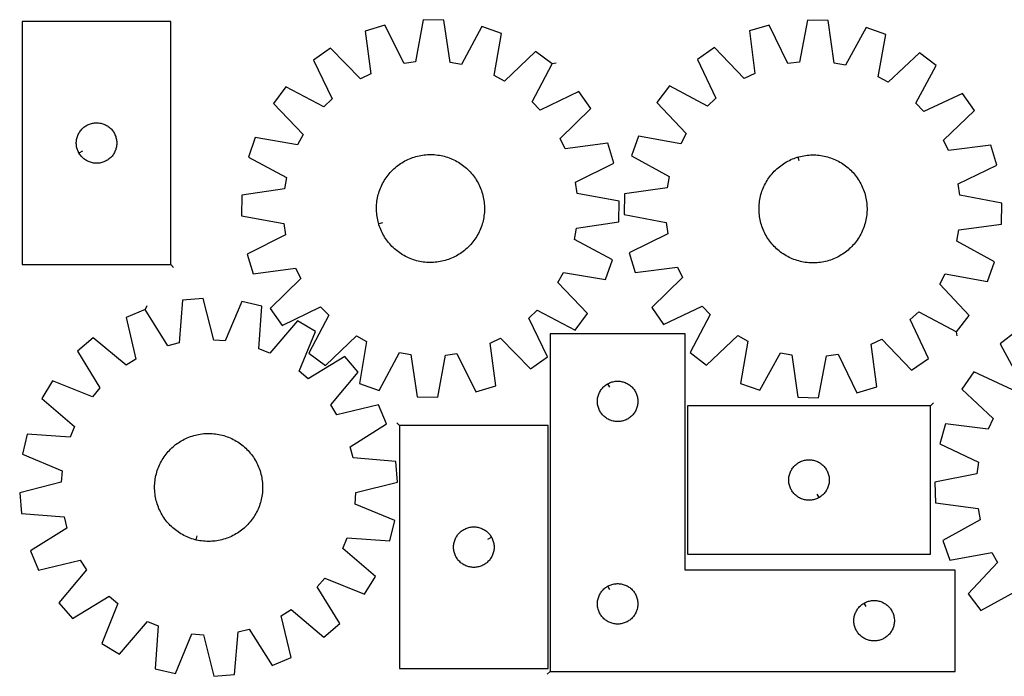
# Model space of a CAD drawing. Header units: millimetres. Extents: x 7 to 1492, y 7 to 493.
# Tile 1 of 2: x 7 to 736, y 7 to 493. Entities that reach past the tile are written whole.
import ezdxf

# ---------------------------------------------------------------- set-up
doc = ezdxf.new("R2010")
doc.units = ezdxf.units.MM
doc.layers.add('CUT', color=7, linetype='CONTINUOUS', true_color=0x000000)
doc.layers.add('LEADIN', color=1, linetype='CONTINUOUS', true_color=0xff0000)

msp = doc.modelspace()

# ---------------------------------------------------------------- linework, layer by layer
at = {"layer": 'CUT'}
for points in [[(118.45269, 311.604142), (118.45269, 491.604142), (8.45269, 491.604142), (8.45269, 311.604142)], [(400.933131, 460.241275), (388.631454, 469.482448), (365.693521, 447.509147), (358.116814, 451.523233), (363.413142, 482.842934), (348.857872, 487.830384), (333.832725, 459.844322), (325.386428, 461.320614), (320.745216, 492.744075), (305.361124, 492.989596), (299.719529, 461.730243), (291.230424, 460.524231), (277.105985, 488.975505), (262.398974, 484.455064), (266.69317, 452.982304), (258.992229, 449.21204), (236.767163, 471.906118), (224.176857, 463.062207), (237.986498, 434.456812), (231.827544, 428.491357), (203.677393, 443.206784), (194.43622, 430.905107), (216.409522, 407.967174), (212.395435, 400.390467), (181.075734, 405.686795), (176.088284, 391.131525), (204.074347, 376.106378), (202.598055, 367.660081), (171.174594, 363.018869), (170.929072, 347.634777), (202.188425, 341.993182), (203.394438, 333.504077), (174.943164, 319.379638), (179.463605, 304.672627), (210.936365, 308.966823), (214.706628, 301.265882), (192.012551, 279.040816), (200.856462, 266.45051), (229.461856, 280.260151), (235.427311, 274.101197), (220.711884, 245.951046), (233.013561, 236.709873), (255.951495, 258.683175), (263.528201, 254.669088), (258.231873, 223.349388), (272.787143, 218.361937), (287.81229, 246.348), (296.258587, 244.871708), (300.8998, 213.448247), (316.283891, 213.202725), (321.925486, 244.462078), (330.414591, 245.668091), (344.53903, 217.216817), (359.246041, 221.737258), (354.951846, 253.210018), (362.652786, 256.980281), (384.877853, 234.286204), (397.468158, 243.130115), (383.658518, 271.735509), (389.817472, 277.700964), (417.967622, 262.985537), (427.208795, 275.287214), (405.235494, 298.225148), (409.24958, 305.801854), (440.569281, 300.505526), (445.556731, 315.060796), (417.570669, 330.085943), (419.046961, 338.53224), (450.470422, 343.173453), (450.715943, 358.557544), (419.45659, 364.199139), (418.250578, 372.688245), (446.701852, 386.812683), (442.181411, 401.519694), (410.708651, 397.225499), (406.938387, 404.926439), (429.632465, 427.151506), (420.788554, 439.741811), (392.183159, 425.932171), (386.217704, 432.091125)], [(700.509142, 261.681404), (709.866083, 273.895257), (688.110394, 297.039688), (692.195857, 304.578147), (723.464141, 298.986264), (728.588833, 313.493782), (700.74592, 328.782566), (702.301915, 337.214544), (733.767808, 341.558778), (734.15861, 356.939865), (702.953931, 362.87643), (701.828146, 371.376546), (730.411546, 385.231654), (726.030203, 399.980701), (694.518291, 395.983934), (690.820926, 403.720138), (713.72389, 425.729885), (704.99928, 438.403153), (676.26474, 424.864286), (670.357717, 431.079304), (685.338345, 459.089223), (673.124493, 468.446164), (649.980061, 446.690474), (642.441602, 450.775938), (648.033486, 482.044222), (633.525968, 487.168914), (618.237183, 459.326001), (609.805205, 460.881996), (605.460971, 492.347888), (590.079884, 492.73869), (584.143319, 461.534012), (575.643203, 460.408227), (561.788095, 488.991627), (547.039048, 484.610284), (551.035815, 453.098372), (543.299611, 449.401006), (521.289864, 472.303971), (508.616596, 463.579361), (522.155464, 434.84482), (515.940445, 428.937798), (487.930527, 443.918426), (478.573585, 431.704573), (500.329275, 408.560142), (496.243811, 401.021683), (464.975527, 406.613566), (459.850835, 392.106048), (487.693748, 376.817263), (486.137753, 368.385286), (454.671861, 364.041051), (454.281059, 348.659965), (485.485737, 342.7234), (486.611523, 334.223283), (458.028123, 320.368176), (462.409465, 305.619129), (493.921377, 309.615896), (497.618743, 301.879691), (474.715778, 279.869945), (483.440388, 267.196677), (512.174929, 280.735544), (518.081951, 274.520526), (503.101323, 246.510607), (515.315176, 237.153666), (538.459608, 258.909356), (545.998066, 254.823892), (540.406183, 223.555608), (554.913701, 218.430916), (570.202486, 246.273829), (578.634464, 244.717834), (582.978698, 213.251942), (598.359784, 212.86114), (604.296349, 244.065818), (612.796466, 245.191603), (626.651573, 216.608203), (641.40062, 220.989546), (637.403853, 252.501458), (645.140058, 256.198824), (667.149805, 233.295859), (679.823072, 242.020469), (666.284205, 270.75501), (672.499224, 276.662032)], [(50.402739, 394.21837), (50.212508, 394.55449), (49.867156, 395.245426), (49.55783, 395.953223), (49.285351, 396.676006), (49.050442, 397.411857), (48.853724, 398.158826), (48.69572, 398.91493), (48.57685, 399.678166), (48.497427, 400.44651), (48.457663, 401.217923), (48.457663, 401.99036), (48.497427, 402.761774), (48.57685, 403.530117), (48.69572, 404.293353), (48.853724, 405.049458), (49.050442, 405.796426), (49.285351, 406.532277), (49.55783, 407.25506), (49.867156, 407.962858), (50.212508, 408.653793), (50.59297, 409.326034), (51.007535, 409.977797), (51.455101, 410.607356), (51.934483, 411.213039), (52.444409, 411.793242), (52.983527, 412.346424), (53.550408, 412.871121), (54.143547, 413.365939), (54.761373, 413.829567), (55.402247, 414.260775), (56.064469, 414.65842), (56.746283, 415.021448), (57.445881, 415.348895), (58.161408, 415.639894), (58.890967, 415.893672), (59.632623, 416.109558), (60.384409, 416.286977), (61.144331, 416.42546), (61.910375, 416.52464), (62.680508, 416.584253), (63.45269, 416.604142), (64.224871, 416.584253), (64.995005, 416.52464), (65.761048, 416.42546), (66.520971, 416.286977), (67.272757, 416.109558), (68.014412, 415.893672), (68.743971, 415.639894), (69.459498, 415.348895), (70.159097, 415.021448), (70.840911, 414.65842), (71.503133, 414.260775), (72.144006, 413.829567), (72.761832, 413.365939), (73.354972, 412.871121), (73.921852, 412.346424), (74.46097, 411.793242), (74.970896, 411.213039), (75.450278, 410.607356), (75.897845, 409.977797), (76.312409, 409.326034), (76.692872, 408.653793), (77.038224, 407.962858), (77.347549, 407.25506), (77.620028, 406.532277), (77.854938, 405.796426), (78.051655, 405.049458), (78.209659, 404.293353), (78.32853, 403.530117), (78.407953, 402.761774), (78.447717, 401.99036), (78.447717, 401.217923), (78.407953, 400.44651), (78.32853, 399.678166), (78.209659, 398.91493), (78.051655, 398.158826), (77.854938, 397.411857), (77.620028, 396.676006), (77.347549, 395.953223), (77.038224, 395.245426), (76.692872, 394.55449), (76.312409, 393.88225), (75.897845, 393.230486), (75.450278, 392.600927), (74.970896, 391.995244), (74.46097, 391.415042), (73.921852, 390.861859), (73.354972, 390.337163), (72.761832, 389.842345), (72.144006, 389.378717), (71.503133, 388.947508), (70.840911, 388.549863), (70.159097, 388.186835), (69.459498, 387.859388), (68.743971, 387.568389), (68.014412, 387.314611), (67.272757, 387.098726), (66.520971, 386.921306), (65.761048, 386.782823), (64.995005, 386.683644), (64.224871, 386.62403), (63.45269, 386.604142), (62.680508, 386.62403), (61.910375, 386.683644), (61.144331, 386.782823), (60.384409, 386.921306), (59.632623, 387.098726), (58.890967, 387.314611), (58.161408, 387.568389), (57.445881, 387.859388), (56.746283, 388.186835), (56.064469, 388.549863), (55.402247, 388.947508), (54.761373, 389.378717), (54.143547, 389.842345), (53.550408, 390.337163), (52.983527, 390.861859), (52.444409, 391.415042), (51.934483, 391.995244), (51.455101, 392.600927), (51.007535, 393.230486), (50.59297, 393.88225)], [(272.501454, 341.646177), (272.321584, 342.248172), (271.999838, 343.462869), (271.716406, 344.687072), (271.471566, 345.919573), (271.265561, 347.159157), (271.098595, 348.404601), (270.970831, 349.654674), (270.882395, 350.908143), (270.833376, 352.163772), (270.823821, 353.420321), (270.85374, 354.676551), (270.923104, 355.93122), (271.031843, 357.183092), (271.179851, 358.43093), (271.366981, 359.673504), (271.59305, 360.909586), (271.857833, 362.137958), (272.161069, 363.357406), (272.50246, 364.566728), (272.881667, 365.76473), (273.298318, 366.950229), (273.752001, 368.122056), (274.242268, 369.279055), (274.768635, 370.420083), (275.330583, 371.544014), (275.927557, 372.649739), (276.558968, 373.736167), (277.224194, 374.802227), (277.922576, 375.846865), (278.653427, 376.86905), (279.416025, 377.867775), (280.209618, 378.842053), (281.033422, 379.790923), (281.886623, 380.713449), (282.768381, 381.608719), (283.677826, 382.475852), (284.614058, 383.31399), (285.576155, 384.122306), (286.563168, 384.900004), (287.574121, 385.646315), (288.608018, 386.360503), (289.663838, 387.041863), (290.740538, 387.689722), (291.837058, 388.303442), (292.952313, 388.882417), (294.085205, 389.426075), (295.234614, 389.93388), (296.399406, 390.40533), (297.578432, 390.839961), (298.770529, 391.237343), (299.974519, 391.597085), (301.189215, 391.91883), (302.413418, 392.202263), (303.64592, 392.447102), (304.885504, 392.653107), (306.130948, 392.820074), (307.381021, 392.947838), (308.63449, 393.036273), (309.890119, 393.085292), (311.146668, 393.094847), (312.402898, 393.064928), (313.657567, 392.995565), (314.909439, 392.886825), (316.157277, 392.738817), (317.399851, 392.551687), (318.635933, 392.325619), (319.864305, 392.060836), (321.083753, 391.757599), (322.293075, 391.416209), (323.491077, 391.037001), (324.676576, 390.62035), (325.848403, 390.166667), (327.005402, 389.6764), (328.146429, 389.150033), (329.270361, 388.588085), (330.376086, 387.991111), (331.462514, 387.3597), (332.528574, 386.694475), (333.573212, 385.996092), (334.595397, 385.265241), (335.594122, 384.502643), (336.5684, 383.70905), (337.51727, 382.885247), (338.439796, 382.032045), (339.335066, 381.150287), (340.202199, 380.240843), (341.040336, 379.30461), (341.848653, 378.342513), (342.626351, 377.355501), (343.372662, 376.344547), (344.08685, 375.31065), (344.76821, 374.254831), (345.416069, 373.17813), (346.029789, 372.081611), (346.608764, 370.966355), (347.152422, 369.833464), (347.660227, 368.684055), (348.131677, 367.519262), (348.566308, 366.340236), (348.96369, 365.148139), (349.323432, 363.944149), (349.645177, 362.729453), (349.92861, 361.50525), (350.173449, 360.272748), (350.379454, 359.033164), (350.546421, 357.787721), (350.674185, 356.537647), (350.76262, 355.284178), (350.811639, 354.028549), (350.821194, 352.772), (350.791275, 351.515771), (350.721912, 350.261101), (350.613172, 349.00923), (350.465164, 347.761391), (350.278034, 346.518818), (350.051966, 345.282735), (349.787183, 344.054364), (349.483946, 342.834915), (349.142556, 341.625593), (348.763348, 340.427592), (348.346697, 339.242092), (347.893014, 338.070265), (347.402747, 336.913267), (346.87638, 335.772239), (346.314432, 334.648308), (345.717458, 333.542582), (345.086047, 332.456154), (344.420822, 331.390095), (343.722439, 330.345457), (342.991588, 329.323271), (342.22899, 328.324546), (341.435397, 327.350268), (340.611594, 326.401398), (339.758392, 325.478873), (338.876634, 324.583602), (337.96719, 323.71647), (337.030957, 322.878332), (336.06886, 322.070015), (335.081847, 321.292318), (334.070894, 320.546007), (333.036997, 319.831819), (331.981178, 319.150459), (330.904477, 318.502599), (329.807958, 317.888879), (328.692702, 317.309904), (327.559811, 316.766246), (326.410402, 316.258441), (325.245609, 315.786991), (324.066583, 315.35236), (322.874486, 314.954978), (321.670496, 314.595237), (320.4558, 314.273491), (319.231597, 313.990059), (317.999095, 313.745219), (316.759511, 313.539215), (315.514068, 313.372248), (314.263994, 313.244484), (313.010525, 313.156048), (311.754896, 313.107029), (310.498347, 313.097474), (309.242118, 313.127393), (307.987448, 313.196757), (306.735577, 313.305496), (305.487738, 313.453504), (304.245165, 313.640634), (303.009082, 313.866703), (301.780711, 314.131486), (300.561262, 314.434722), (299.35194, 314.776113), (298.153939, 315.15532), (296.968439, 315.571971), (295.796612, 316.025654), (294.639614, 316.515921), (293.498586, 317.042288), (292.374655, 317.604236), (291.268929, 318.20121), (290.182501, 318.832621), (289.116442, 319.497847), (288.071804, 320.196229), (287.049618, 320.927081), (286.050893, 321.689679), (285.076615, 322.483271), (284.127745, 323.307075), (283.20522, 324.160276), (282.309949, 325.042035), (281.442817, 325.951479), (280.604679, 326.887711), (279.796362, 327.849809), (279.018665, 328.836821), (278.272354, 329.847774), (277.558166, 330.881671), (276.876806, 331.937491), (276.228946, 333.014191), (275.615226, 334.110711), (275.036251, 335.225966), (274.492593, 336.358858), (273.984788, 337.508267), (273.513338, 338.673059), (273.078707, 339.852085), (272.681325, 341.044182)], [(583.132275, 391.227396), (583.735943, 391.401573), (584.953623, 391.711833), (586.180448, 391.983691), (587.415207, 392.216879), (588.656682, 392.411168), (589.903646, 392.566365), (591.154871, 392.682317), (592.409119, 392.75891), (593.665155, 392.796069), (594.921739, 392.793756), (596.177629, 392.751974), (597.431588, 392.670764), (598.682376, 392.550207), (599.928761, 392.390421), (601.169512, 392.191564), (602.403404, 391.953831), (603.629221, 391.677459), (604.845751, 391.36272), (606.051794, 391.009923), (607.246161, 390.619418), (608.427673, 390.191589), (609.595163, 389.72686), (610.74748, 389.225688), (611.883486, 388.688568), (613.002059, 388.11603), (614.102098, 387.50864), (615.182514, 386.866997), (616.242243, 386.191733), (617.280239, 385.483515), (618.295477, 384.743043), (619.286955, 383.971047), (620.253695, 383.168289), (621.194742, 382.33556), (622.109169, 381.473684), (622.996072, 380.58351), (623.854576, 379.665917), (624.683835, 378.72181), (625.483029, 377.752122), (626.25137, 376.757809), (626.9881, 375.739852), (627.692492, 374.699257), (628.36385, 373.637049), (629.001513, 372.554278), (629.604849, 371.452011), (630.173266, 370.331338), (630.7062, 369.193362), (631.203127, 368.039209), (631.663556, 366.870016), (632.087032, 365.686937), (632.473138, 364.491141), (632.821492, 363.283807), (633.131752, 362.066126), (633.40361, 360.839301), (633.636798, 359.604542), (633.831087, 358.363067), (633.986284, 357.116103), (634.102236, 355.864879), (634.17883, 354.61063), (634.215988, 353.354594), (634.213675, 352.098011), (634.171894, 350.84212), (634.090684, 349.588162), (633.970126, 348.337373), (633.81034, 347.090988), (633.611483, 345.850237), (633.373751, 344.616345), (633.097379, 343.390529), (632.782639, 342.173998), (632.429842, 340.967955), (632.039337, 339.773588), (631.611509, 338.592076), (631.146779, 337.424586), (630.645607, 336.272269), (630.108487, 335.136264), (629.53595, 334.01769), (628.928559, 332.917652), (628.286916, 331.837235), (627.611652, 330.777506), (626.903435, 329.73951), (626.162962, 328.724272), (625.390966, 327.732794), (624.588208, 326.766055), (623.75548, 325.825007), (622.893603, 324.910581), (622.003429, 324.023677), (621.085836, 323.165173), (620.14173, 322.335914), (619.172042, 321.53672), (618.177728, 320.768379), (617.159772, 320.031649), (616.119176, 319.327257), (615.056969, 318.655899), (613.974197, 318.018237), (612.871931, 317.4149), (611.751257, 316.846484), (610.613282, 316.313549), (609.459128, 315.816622), (608.289935, 315.356194), (607.106857, 314.932717), (605.91106, 314.546611), (604.703726, 314.198257), (603.486045, 313.887997), (602.25922, 313.616139), (601.024461, 313.382951), (599.782987, 313.188662), (598.536022, 313.033465), (597.284798, 312.917513), (596.030549, 312.84092), (594.774513, 312.803761), (593.51793, 312.806074), (592.262039, 312.847856), (591.008081, 312.929065), (589.757292, 313.049623), (588.510907, 313.209409), (587.270156, 313.408266), (586.036264, 313.645998), (584.810448, 313.922371), (583.593918, 314.23711), (582.387874, 314.589907), (581.193507, 314.980412), (580.011995, 315.408241), (578.844505, 315.87297), (577.692189, 316.374142), (576.556183, 316.911262), (575.437609, 317.483799), (574.337571, 318.09119), (573.257154, 318.732833), (572.197425, 319.408097), (571.15943, 320.116315), (570.144192, 320.856787), (569.152714, 321.628783), (568.185974, 322.431541), (567.244926, 323.26427), (566.3305, 324.126146), (565.443597, 325.01632), (564.585092, 325.933913), (563.755834, 326.878019), (562.956639, 327.847708), (562.188298, 328.842021), (561.451568, 329.859977), (560.747176, 330.900573), (560.075818, 331.962781), (559.438156, 333.045552), (558.834819, 334.147818), (558.266403, 335.268492), (557.733469, 336.406468), (557.236542, 337.560621), (556.776113, 338.729814), (556.352637, 339.912893), (555.966531, 341.108689), (555.618176, 342.316023), (555.307917, 343.533704), (555.036059, 344.760529), (554.80287, 345.995288), (554.608582, 347.236762), (554.453385, 348.483727), (554.337432, 349.734951), (554.260839, 350.9892), (554.22368, 352.245236), (554.225993, 353.501819), (554.267775, 354.75771), (554.348985, 356.011668), (554.469542, 357.262457), (554.629328, 358.508842), (554.828186, 359.749593), (555.065918, 360.983485), (555.34229, 362.209301), (555.65703, 363.425831), (556.009826, 364.631875), (556.400331, 365.826242), (556.82816, 367.007754), (557.292889, 368.175244), (557.794061, 369.32756), (558.331181, 370.463566), (558.903719, 371.58214), (559.511109, 372.682178), (560.152753, 373.762595), (560.828016, 374.822324), (561.536234, 375.86032), (562.276706, 376.875557), (563.048702, 377.867035), (563.851461, 378.833775), (564.684189, 379.774823), (565.546065, 380.689249), (566.436239, 381.576153), (567.353832, 382.434657), (568.297939, 383.263916), (569.267627, 384.06311), (570.26194, 384.831451), (571.279897, 385.568181), (572.320492, 386.272573), (573.3827, 386.943931), (574.465471, 387.581593), (575.567738, 388.18493), (576.688412, 388.753346), (577.826387, 389.286281), (578.980541, 389.783207), (580.149733, 390.243636), (581.332812, 390.667113), (582.528608, 391.053219)], [(99.462397, 278.33241), (85.27497, 272.378635), (92.662887, 241.485376), (85.37289, 236.971474), (61.010942, 257.354561), (49.357714, 247.308027), (65.930584, 220.209785), (60.392257, 213.664075), (30.923947, 225.521287), (22.945618, 212.365421), (47.081171, 191.714759), (43.836645, 183.777982), (12.146537, 185.948652), (8.624082, 170.971241), (37.959762, 158.78959), (37.326633, 150.238653), (6.516776, 142.510301), (7.794996, 127.177438), (39.459223, 124.657223), (41.499467, 116.329151), (14.585743, 99.458282), (20.539518, 85.270855), (51.432777, 92.658772), (55.946679, 85.368775), (35.563592, 61.006827), (45.610125, 49.353599), (72.708368, 65.926469), (79.254077, 60.388142), (67.396866, 30.919832), (80.552732, 22.941503), (101.203394, 47.077056), (109.140171, 43.83253), (106.969501, 12.142422), (121.946912, 8.619967), (134.128563, 37.955647), (142.6795, 37.322518), (150.407852, 6.512661), (165.740715, 7.790881), (168.26093, 39.455108), (176.589001, 41.495352), (193.459871, 14.581628), (207.647298, 20.535403), (200.259381, 51.428662), (207.549378, 55.942564), (231.911326, 35.559477), (243.564553, 45.60601), (226.991684, 72.704253), (232.530011, 79.249962), (261.998321, 67.392751), (269.976649, 80.548617), (245.841097, 101.199279), (249.085623, 109.136056), (280.775731, 106.965386), (284.298186, 121.942797), (254.962506, 134.124448), (255.595635, 142.675385), (286.405492, 150.403737), (285.127272, 165.7366), (253.463045, 168.256815), (251.422801, 176.584886), (278.336525, 193.455756), (272.38275, 207.643183), (241.489491, 200.255266), (236.975589, 207.545263), (257.358676, 231.907211), (247.312142, 243.560438), (220.2139, 226.987569), (213.66819, 232.525896), (225.525402, 261.994206), (212.369536, 269.972534), (191.718874, 245.836982), (183.782097, 249.081508), (185.952767, 280.771616), (170.975356, 284.294071), (158.793705, 254.958391), (150.242768, 255.59152), (142.514416, 286.401377), (127.181553, 285.123157), (124.661338, 253.45893), (116.333266, 251.418686)], [(399.480828, 10.193618), (699.480828, 10.193618), (699.480828, 85.193618), (499.480828, 85.193618), (499.480828, 260.193618), (399.480828, 260.193618)], [(442.095056, 223.243569), (442.431177, 223.4338), (443.122112, 223.779152), (443.82991, 224.088477), (444.552692, 224.360956), (445.288544, 224.595866), (446.035512, 224.792584), (446.791617, 224.950587), (447.554853, 225.069458), (448.323196, 225.148881), (449.094609, 225.188645), (449.867047, 225.188645), (450.63846, 225.148881), (451.406803, 225.069458), (452.170039, 224.950587), (452.926144, 224.792584), (453.673113, 224.595866), (454.408964, 224.360956), (455.131746, 224.088477), (455.839544, 223.779152), (456.530479, 223.4338), (457.20272, 223.053337), (457.854484, 222.638773), (458.484042, 222.191207), (459.089726, 221.711825), (459.669928, 221.201898), (460.223111, 220.66278), (460.747807, 220.0959), (461.242625, 219.50276), (461.706253, 218.884934), (462.137461, 218.244061), (462.535107, 217.581839), (462.898134, 216.900025), (463.225582, 216.200427), (463.51658, 215.484899), (463.770359, 214.75534), (463.986244, 214.013685), (464.163663, 213.261899), (464.302146, 212.501977), (464.401326, 211.735933), (464.460939, 210.965799), (464.480828, 210.193618), (464.460939, 209.421437), (464.401326, 208.651303), (464.302146, 207.885259), (464.163663, 207.125337), (463.986244, 206.373551), (463.770359, 205.631895), (463.51658, 204.902337), (463.225582, 204.186809), (462.898134, 203.487211), (462.535107, 202.805397), (462.137461, 202.143175), (461.706253, 201.502301), (461.242625, 200.884476), (460.747807, 200.291336), (460.223111, 199.724456), (459.669928, 199.185337), (459.089726, 198.675411), (458.484042, 198.196029), (457.854484, 197.748463), (457.20272, 197.333898), (456.530479, 196.953436), (455.839544, 196.608084), (455.131746, 196.298758), (454.408964, 196.026279), (453.673113, 195.79137), (452.926144, 195.594652), (452.170039, 195.436649), (451.406803, 195.317778), (450.63846, 195.238355), (449.867047, 195.198591), (449.094609, 195.198591), (448.323196, 195.238355), (447.554853, 195.317778), (446.791617, 195.436649), (446.035512, 195.594652), (445.288544, 195.79137), (444.552692, 196.026279), (443.82991, 196.298758), (443.122112, 196.608084), (442.431177, 196.953436), (441.758936, 197.333898), (441.107172, 197.748463), (440.477614, 198.196029), (439.87193, 198.675411), (439.291728, 199.185337), (438.738545, 199.724456), (438.213849, 200.291336), (437.719031, 200.884476), (437.255403, 201.502301), (436.824195, 202.143175), (436.426549, 202.805397), (436.063522, 203.487211), (435.736074, 204.186809), (435.445076, 204.902337), (435.191297, 205.631895), (434.975412, 206.373551), (434.797993, 207.125337), (434.65951, 207.885259), (434.56033, 208.651303), (434.500717, 209.421437), (434.480828, 210.193618), (434.500717, 210.965799), (434.56033, 211.735933), (434.65951, 212.501977), (434.797993, 213.261899), (434.975412, 214.013685), (435.191297, 214.75534), (435.445076, 215.484899), (435.736074, 216.200427), (436.063522, 216.900025), (436.426549, 217.581839), (436.824195, 218.244061), (437.255403, 218.884934), (437.719031, 219.50276), (438.213849, 220.0959), (438.738545, 220.66278), (439.291728, 221.201898), (439.87193, 221.711825), (440.477614, 222.191207), (441.107172, 222.638773), (441.758936, 223.053337)], [(681.230756, 206.953732), (501.230756, 206.953732), (501.230756, 96.953732), (681.230756, 96.953732)], [(287.93457, 192.21696), (287.93457, 12.21696), (397.93457, 12.21696), (397.93457, 192.21696)], [(136.999242, 107.597299), (136.388784, 107.745938), (135.17781, 108.08142), (133.977971, 108.454774), (132.790451, 108.865631), (131.616423, 109.313587), (130.457045, 109.798198), (129.31346, 110.318988), (128.186799, 110.875441), (127.078172, 111.467009), (125.988673, 112.093108), (124.919378, 112.75312), (123.871343, 113.446394), (122.845601, 114.172245), (121.843165, 114.929958), (120.865023, 115.718784), (119.912142, 116.537944), (118.985461, 117.386632), (118.085896, 118.264008), (117.214334, 119.169207), (116.371634, 120.101336), (115.55863, 121.059475), (114.776122, 122.042678), (114.024884, 123.049976), (113.305656, 124.080373), (112.619149, 125.132853), (111.96604, 126.206378), (111.346973, 127.299887), (110.762559, 128.412303), (110.213376, 129.542526), (109.699965, 130.689442), (109.222833, 131.851918), (108.782451, 133.028808), (108.379253, 134.21895), (108.013637, 135.42117), (107.685964, 136.634281), (107.396557, 137.857085), (107.145703, 139.088377), (106.933648, 140.32694), (106.760602, 141.571553), (106.626736, 142.820988), (106.532181, 144.074011), (106.477032, 145.329385), (106.461341, 146.585873), (106.485126, 147.842233), (106.548363, 149.097226), (106.650988, 150.349614), (106.792901, 151.59816), (106.973962, 152.841632), (107.193993, 154.078804), (107.452775, 155.308454), (107.750053, 156.529368), (108.085535, 157.740343), (108.458889, 158.940182), (108.869746, 160.127701), (109.317702, 161.30173), (109.802313, 162.461108), (110.323103, 163.604693), (110.879556, 164.731354), (111.471124, 165.839981), (112.097223, 166.92948), (112.757235, 167.998774), (113.450509, 169.04681), (114.17636, 170.072552), (114.934073, 171.074988), (115.722899, 172.05313), (116.542059, 173.006011), (117.390747, 173.932691), (118.268123, 174.832257), (119.173322, 175.703819), (120.105451, 176.546519), (121.06359, 177.359523), (122.046793, 178.142031), (123.054091, 178.893269), (124.084488, 179.612497), (125.136968, 180.299004), (126.210493, 180.952113), (127.304002, 181.57118), (128.416418, 182.155593), (129.546641, 182.704777), (130.693557, 183.218187), (131.856033, 183.69532), (133.032923, 184.135702), (134.223065, 184.5389), (135.425285, 184.904516), (136.638396, 185.232189), (137.8612, 185.521595), (139.092492, 185.77245), (140.331055, 185.984505), (141.575668, 186.157551), (142.825103, 186.291417), (144.078126, 186.385972), (145.3335, 186.441121), (146.589988, 186.456811), (147.846348, 186.433027), (149.101341, 186.36979), (150.353729, 186.267165), (151.602275, 186.125251), (152.845747, 185.94419), (154.082919, 185.72416), (155.312569, 185.465378), (156.533483, 185.1681), (157.744458, 184.832618), (158.944297, 184.459264), (160.131816, 184.048407), (161.305845, 183.600451), (162.465223, 183.115839), (163.608808, 182.59505), (164.735469, 182.038597), (165.844096, 181.447028), (166.933595, 180.820929), (168.002889, 180.160917), (169.050925, 179.467644), (170.076667, 178.741792), (171.079103, 177.98408), (172.057245, 177.195254), (173.010126, 176.376094), (173.936806, 175.527406), (174.836372, 174.65003), (175.707934, 173.744831), (176.550634, 172.812702), (177.363638, 171.854563), (178.146146, 170.871359), (178.897384, 169.864062), (179.616612, 168.833665), (180.303119, 167.781185), (180.956228, 166.70766), (181.575295, 165.61415), (182.159708, 164.501735), (182.708891, 163.371512), (183.222302, 162.224596), (183.699435, 161.062119), (184.139817, 159.885229), (184.543015, 158.695087), (184.908631, 157.492868), (185.236304, 156.279757), (185.52571, 155.056953), (185.776565, 153.825661), (185.98862, 152.587098), (186.161666, 151.342485), (186.295532, 150.09305), (186.390087, 148.840027), (186.445236, 147.584653), (186.460926, 146.328165), (186.437141, 145.071805), (186.373905, 143.816812), (186.27128, 142.564424), (186.129366, 141.315878), (185.948305, 140.072405), (185.728275, 138.835234), (185.469493, 137.605584), (185.172215, 136.384669), (184.836733, 135.173695), (184.463379, 133.973856), (184.052522, 132.786336), (183.604566, 131.612308), (183.119954, 130.45293), (182.599165, 129.309345), (182.042712, 128.182684), (181.451143, 127.074057), (180.825044, 125.984558), (180.165032, 124.915263), (179.471759, 123.867228), (178.745907, 122.841486), (177.988195, 121.83905), (177.199369, 120.860908), (176.380208, 119.908027), (175.531521, 118.981346), (174.654145, 118.081781), (173.748946, 117.210219), (172.816817, 116.367519), (171.858678, 115.554515), (170.875474, 114.772007), (169.868177, 114.020769), (168.83778, 113.301541), (167.7853, 112.615034), (166.711775, 111.961925), (165.618265, 111.342858), (164.50585, 110.758444), (163.375627, 110.209261), (162.228711, 109.69585), (161.066234, 109.218718), (159.889344, 108.778336), (158.699202, 108.375138), (157.496983, 108.009522), (156.283872, 107.681849), (155.061068, 107.392442), (153.829776, 107.141588), (152.591213, 106.929533), (151.3466, 106.756487), (150.097165, 106.622621), (148.844142, 106.528066), (147.588768, 106.472917), (146.33228, 106.457226), (145.07592, 106.481011), (143.820927, 106.544248), (142.568539, 106.646873), (141.319993, 106.788786), (140.07652, 106.969847), (138.839349, 107.189878), (137.609699, 107.44866)], [(598.616527, 138.903781), (598.280407, 138.71355), (597.589472, 138.368198), (596.881674, 138.058873), (596.158892, 137.786394), (595.42304, 137.551484), (594.676072, 137.354766), (593.919967, 137.196763), (593.156731, 137.077892), (592.388388, 136.998469), (591.616975, 136.958705), (590.844537, 136.958705), (590.073124, 136.998469), (589.304781, 137.077892), (588.541544, 137.196763), (587.78544, 137.354766), (587.038471, 137.551484), (586.30262, 137.786394), (585.579837, 138.058873), (584.87204, 138.368198), (584.181105, 138.71355), (583.508864, 139.094013), (582.8571, 139.508577), (582.227542, 139.956143), (581.621858, 140.435525), (581.041656, 140.945452), (580.488473, 141.48457), (579.963777, 142.05145), (579.468959, 142.64459), (579.005331, 143.262416), (578.574122, 143.903289), (578.176477, 144.565511), (577.81345, 145.247325), (577.486002, 145.946923), (577.195004, 146.662451), (576.941225, 147.39201), (576.72534, 148.133665), (576.547921, 148.885451), (576.409437, 149.645373), (576.310258, 150.411417), (576.250645, 151.181551), (576.230756, 151.953732), (576.250645, 152.725913), (576.310258, 153.496047), (576.409437, 154.262091), (576.547921, 155.022013), (576.72534, 155.773799), (576.941225, 156.515455), (577.195004, 157.245013), (577.486002, 157.960541), (577.81345, 158.660139), (578.176477, 159.341953), (578.574122, 160.004175), (579.005331, 160.645049), (579.468959, 161.262874), (579.963777, 161.856014), (580.488473, 162.422894), (581.041656, 162.962013), (581.621858, 163.471939), (582.227542, 163.951321), (582.8571, 164.398887), (583.508864, 164.813451), (584.181105, 165.193914), (584.87204, 165.539266), (585.579837, 165.848592), (586.30262, 166.12107), (587.038471, 166.35598), (587.78544, 166.552698), (588.541544, 166.710701), (589.304781, 166.829572), (590.073124, 166.908995), (590.844537, 166.948759), (591.616975, 166.948759), (592.388388, 166.908995), (593.156731, 166.829572), (593.919967, 166.710701), (594.676072, 166.552698), (595.42304, 166.35598), (596.158892, 166.12107), (596.881674, 165.848592), (597.589472, 165.539266), (598.280407, 165.193914), (598.952648, 164.813451), (599.604412, 164.398887), (600.23397, 163.951321), (600.839654, 163.471939), (601.419856, 162.962013), (601.973039, 162.422894), (602.497735, 161.856014), (602.992553, 161.262874), (603.456181, 160.645049), (603.887389, 160.004175), (604.285034, 159.341953), (604.648062, 158.660139), (604.975509, 157.960541), (605.266508, 157.245013), (605.520287, 156.515455), (605.736172, 155.773799), (605.913591, 155.022013), (606.052074, 154.262091), (606.151254, 153.496047), (606.210867, 152.725913), (606.230756, 151.953732), (606.210867, 151.181551), (606.151254, 150.411417), (606.052074, 149.645373), (605.913591, 148.885451), (605.736172, 148.133665), (605.520287, 147.39201), (605.266508, 146.662451), (604.975509, 145.946923), (604.648062, 145.247325), (604.285034, 144.565511), (603.887389, 143.903289), (603.456181, 143.262416), (602.992553, 142.64459), (602.497735, 142.05145), (601.973039, 141.48457), (601.419856, 140.945452), (600.839654, 140.435525), (600.23397, 139.956143), (599.604412, 139.508577), (598.952648, 139.094013)], [(355.98452, 109.602732), (356.174752, 109.266611), (356.520104, 108.575676), (356.829429, 107.867879), (357.101908, 107.145096), (357.336818, 106.409245), (357.533535, 105.662276), (357.691539, 104.906172), (357.81041, 104.142936), (357.889833, 103.374592), (357.929597, 102.603179), (357.929597, 101.830742), (357.889833, 101.059328), (357.81041, 100.290985), (357.691539, 99.527749), (357.533535, 98.771644), (357.336818, 98.024676), (357.101908, 97.288825), (356.829429, 96.566042), (356.520104, 95.858244), (356.174752, 95.167309), (355.794289, 94.495068), (355.379725, 93.843304), (354.932158, 93.213746), (354.452776, 92.608063), (353.94285, 92.02786), (353.403732, 91.474677), (352.836851, 90.949981), (352.243712, 90.455163), (351.625886, 89.991535), (350.985013, 89.560327), (350.322791, 89.162682), (349.640977, 88.799654), (348.941378, 88.472207), (348.225851, 88.181208), (347.496292, 87.92743), (346.754636, 87.711544), (346.002851, 87.534125), (345.242928, 87.395642), (344.476885, 87.296462), (343.706751, 87.236849), (342.93457, 87.21696), (342.162388, 87.236849), (341.392255, 87.296462), (340.626211, 87.395642), (339.866289, 87.534125), (339.114503, 87.711544), (338.372847, 87.92743), (337.643288, 88.181208), (336.927761, 88.472207), (336.228163, 88.799654), (335.546349, 89.162682), (334.884127, 89.560327), (334.243253, 89.991535), (333.625427, 90.455163), (333.032288, 90.949981), (332.465407, 91.474677), (331.926289, 92.02786), (331.416363, 92.608063), (330.936981, 93.213746), (330.489414, 93.843304), (330.07485, 94.495068), (329.694388, 95.167309), (329.349036, 95.858244), (329.03971, 96.566042), (328.767231, 97.288825), (328.532322, 98.024676), (328.335604, 98.771644), (328.1776, 99.527749), (328.05873, 100.290985), (327.979307, 101.059328), (327.939543, 101.830742), (327.939543, 102.603179), (327.979307, 103.374592), (328.05873, 104.142936), (328.1776, 104.906172), (328.335604, 105.662276), (328.532322, 106.409245), (328.767231, 107.145096), (329.03971, 107.867879), (329.349036, 108.575676), (329.694388, 109.266611), (330.07485, 109.938852), (330.489414, 110.590616), (330.936981, 111.220175), (331.416363, 111.825858), (331.926289, 112.40606), (332.465407, 112.959243), (333.032288, 113.483939), (333.625427, 113.978757), (334.243253, 114.442385), (334.884127, 114.873594), (335.546349, 115.271239), (336.228163, 115.634267), (336.927761, 115.961714), (337.643288, 116.252713), (338.372847, 116.506491), (339.114503, 116.722376), (339.866289, 116.899796), (340.626211, 117.038279), (341.392255, 117.137458), (342.162388, 117.197072), (342.93457, 117.21696), (343.706751, 117.197072), (344.476885, 117.137458), (345.242928, 117.038279), (346.002851, 116.899796), (346.754636, 116.722376), (347.496292, 116.506491), (348.225851, 116.252713), (348.941378, 115.961714), (349.640977, 115.634267), (350.322791, 115.271239), (350.985013, 114.873594), (351.625886, 114.442385), (352.243712, 113.978757), (352.836851, 113.483939), (353.403732, 112.959243), (353.94285, 112.40606), (354.452776, 111.825858), (354.932158, 111.220175), (355.379725, 110.590616), (355.794289, 109.938852)], [(442.095056, 73.243569), (442.431177, 73.4338), (443.122112, 73.779152), (443.82991, 74.088477), (444.552692, 74.360956), (445.288544, 74.595866), (446.035512, 74.792584), (446.791617, 74.950587), (447.554853, 75.069458), (448.323196, 75.148881), (449.094609, 75.188645), (449.867047, 75.188645), (450.63846, 75.148881), (451.406803, 75.069458), (452.170039, 74.950587), (452.926144, 74.792584), (453.673113, 74.595866), (454.408964, 74.360956), (455.131746, 74.088477), (455.839544, 73.779152), (456.530479, 73.4338), (457.20272, 73.053337), (457.854484, 72.638773), (458.484042, 72.191207), (459.089726, 71.711825), (459.669928, 71.201898), (460.223111, 70.66278), (460.747807, 70.0959), (461.242625, 69.50276), (461.706253, 68.884934), (462.137461, 68.244061), (462.535107, 67.581839), (462.898134, 66.900025), (463.225582, 66.200427), (463.51658, 65.484899), (463.770359, 64.75534), (463.986244, 64.013685), (464.163663, 63.261899), (464.302146, 62.501977), (464.401326, 61.735933), (464.460939, 60.965799), (464.480828, 60.193618), (464.460939, 59.421437), (464.401326, 58.651303), (464.302146, 57.885259), (464.163663, 57.125337), (463.986244, 56.373551), (463.770359, 55.631895), (463.51658, 54.902337), (463.225582, 54.186809), (462.898134, 53.487211), (462.535107, 52.805397), (462.137461, 52.143175), (461.706253, 51.502301), (461.242625, 50.884476), (460.747807, 50.291336), (460.223111, 49.724456), (459.669928, 49.185337), (459.089726, 48.675411), (458.484042, 48.196029), (457.854484, 47.748463), (457.20272, 47.333898), (456.530479, 46.953436), (455.839544, 46.608084), (455.131746, 46.298758), (454.408964, 46.026279), (453.673113, 45.79137), (452.926144, 45.594652), (452.170039, 45.436649), (451.406803, 45.317778), (450.63846, 45.238355), (449.867047, 45.198591), (449.094609, 45.198591), (448.323196, 45.238355), (447.554853, 45.317778), (446.791617, 45.436649), (446.035512, 45.594652), (445.288544, 45.79137), (444.552692, 46.026279), (443.82991, 46.298758), (443.122112, 46.608084), (442.431177, 46.953436), (441.758936, 47.333898), (441.107172, 47.748463), (440.477614, 48.196029), (439.87193, 48.675411), (439.291728, 49.185337), (438.738545, 49.724456), (438.213849, 50.291336), (437.719031, 50.884476), (437.255403, 51.502301), (436.824195, 52.143175), (436.426549, 52.805397), (436.063522, 53.487211), (435.736074, 54.186809), (435.445076, 54.902337), (435.191297, 55.631895), (434.975412, 56.373551), (434.797993, 57.125337), (434.65951, 57.885259), (434.56033, 58.651303), (434.500717, 59.421437), (434.480828, 60.193618), (434.500717, 60.965799), (434.56033, 61.735933), (434.65951, 62.501977), (434.797993, 63.261899), (434.975412, 64.013685), (435.191297, 64.75534), (435.445076, 65.484899), (435.736074, 66.200427), (436.063522, 66.900025), (436.426549, 67.581839), (436.824195, 68.244061), (437.255403, 68.884934), (437.719031, 69.50276), (438.213849, 70.0959), (438.738545, 70.66278), (439.291728, 71.201898), (439.87193, 71.711825), (440.477614, 72.191207), (441.107172, 72.638773), (441.758936, 73.053337)], [(632.095056, 60.743569), (632.431177, 60.9338), (633.122112, 61.279152), (633.82991, 61.588477), (634.552692, 61.860956), (635.288544, 62.095866), (636.035512, 62.292584), (636.791617, 62.450587), (637.554853, 62.569458), (638.323196, 62.648881), (639.094609, 62.688645), (639.867047, 62.688645), (640.63846, 62.648881), (641.406803, 62.569458), (642.170039, 62.450587), (642.926144, 62.292584), (643.673113, 62.095866), (644.408964, 61.860956), (645.131746, 61.588477), (645.839544, 61.279152), (646.530479, 60.9338), (647.20272, 60.553337), (647.854484, 60.138773), (648.484042, 59.691207), (649.089726, 59.211825), (649.669928, 58.701898), (650.223111, 58.16278), (650.747807, 57.5959), (651.242625, 57.00276), (651.706253, 56.384934), (652.137461, 55.744061), (652.535107, 55.081839), (652.898134, 54.400025), (653.225582, 53.700427), (653.51658, 52.984899), (653.770359, 52.25534), (653.986244, 51.513685), (654.163663, 50.761899), (654.302146, 50.001977), (654.401326, 49.235933), (654.460939, 48.465799), (654.480828, 47.693618), (654.460939, 46.921437), (654.401326, 46.151303), (654.302146, 45.385259), (654.163663, 44.625337), (653.986244, 43.873551), (653.770359, 43.131895), (653.51658, 42.402337), (653.225582, 41.686809), (652.898134, 40.987211), (652.535107, 40.305397), (652.137461, 39.643175), (651.706253, 39.002301), (651.242625, 38.384476), (650.747807, 37.791336), (650.223111, 37.224456), (649.669928, 36.685337), (649.089726, 36.175411), (648.484042, 35.696029), (647.854484, 35.248463), (647.20272, 34.833898), (646.530479, 34.453436), (645.839544, 34.108084), (645.131746, 33.798758), (644.408964, 33.526279), (643.673113, 33.29137), (642.926144, 33.094652), (642.170039, 32.936649), (641.406803, 32.817778), (640.63846, 32.738355), (639.867047, 32.698591), (639.094609, 32.698591), (638.323196, 32.738355), (637.554853, 32.817778), (636.791617, 32.936649), (636.035512, 33.094652), (635.288544, 33.29137), (634.552692, 33.526279), (633.82991, 33.798758), (633.122112, 34.108084), (632.431177, 34.453436), (631.758936, 34.833898), (631.107172, 35.248463), (630.477614, 35.696029), (629.87193, 36.175411), (629.291728, 36.685337), (628.738545, 37.224456), (628.213849, 37.791336), (627.719031, 38.384476), (627.255403, 39.002301), (626.824195, 39.643175), (626.426549, 40.305397), (626.063522, 40.987211), (625.736074, 41.686809), (625.445076, 42.402337), (625.191297, 43.131895), (624.975412, 43.873551), (624.797993, 44.625337), (624.65951, 45.385259), (624.56033, 46.151303), (624.500717, 46.921437), (624.480828, 47.693618), (624.500717, 48.465799), (624.56033, 49.235933), (624.65951, 50.001977), (624.797993, 50.761899), (624.975412, 51.513685), (625.191297, 52.25534), (625.445076, 52.984899), (625.736074, 53.700427), (626.063522, 54.400025), (626.426549, 55.081839), (626.824195, 55.744061), (627.255403, 56.384934), (627.719031, 57.00276), (628.213849, 57.5959), (628.738545, 58.16278), (629.291728, 58.701898), (629.87193, 59.211825), (630.477614, 59.691207), (631.107172, 60.138773), (631.758936, 60.553337)]]:
    msp.add_lwpolyline(points, close=True, dxfattribs=at)
for points in [[(744.932114, 262.282683), (732.766533, 252.863066), (747.89098, 224.930543)], [(742.015991, 218.685235), (713.212219, 232.076181), (704.552885, 219.358222), (727.568713, 197.466525), (723.911173, 189.711412), (692.379128, 193.546103), (688.073677, 178.774724), (716.727937, 165.066765), (715.645872, 156.560973), (684.47213, 150.464043), (684.94201, 135.085169), (716.429823, 130.902778), (718.029152, 122.478912), (690.265216, 107.047171), (695.464433, 92.566194), (726.703552, 98.318774), (730.827722, 90.801421), (709.19132, 67.545435), (718.610937, 55.379854), (746.54346, 70.504301)]]:
    msp.add_lwpolyline(points, dxfattribs=at)
at = {"layer": 'LEADIN'}
for p, q in [((403.903308, 460.663236), (400.933131, 460.241275)), ((53.013595, 395.696014), (50.402739, 394.21837)), ((583.963945, 388.344979), (583.132275, 391.227396)), ((275.375888, 342.505032), (272.501454, 341.646177)), ((120.57401, 309.482821), (118.45269, 311.604142)), ((100.597595, 281.109337), (99.462397, 278.33241)), ((700.903033, 258.707375), (700.509142, 261.681404)), ((443.572701, 220.632713), (442.095056, 223.243569)), ((683.352076, 209.075052), (681.230756, 206.953732)), ((285.813249, 194.338281), (287.93457, 192.21696)), ((597.138883, 141.514637), (598.616527, 138.903781)), ((137.708971, 110.512137), (136.999242, 107.597299)), ((353.373665, 108.125088), (355.98452, 109.602732)), ((443.572701, 70.632713), (442.095056, 73.243569)), ((633.572701, 58.132713), (632.095056, 60.743569)), ((397.359508, 8.072298), (399.480828, 10.193618))]:
    msp.add_line(p, q, dxfattribs=at)

doc.saveas('drawing.dxf')
